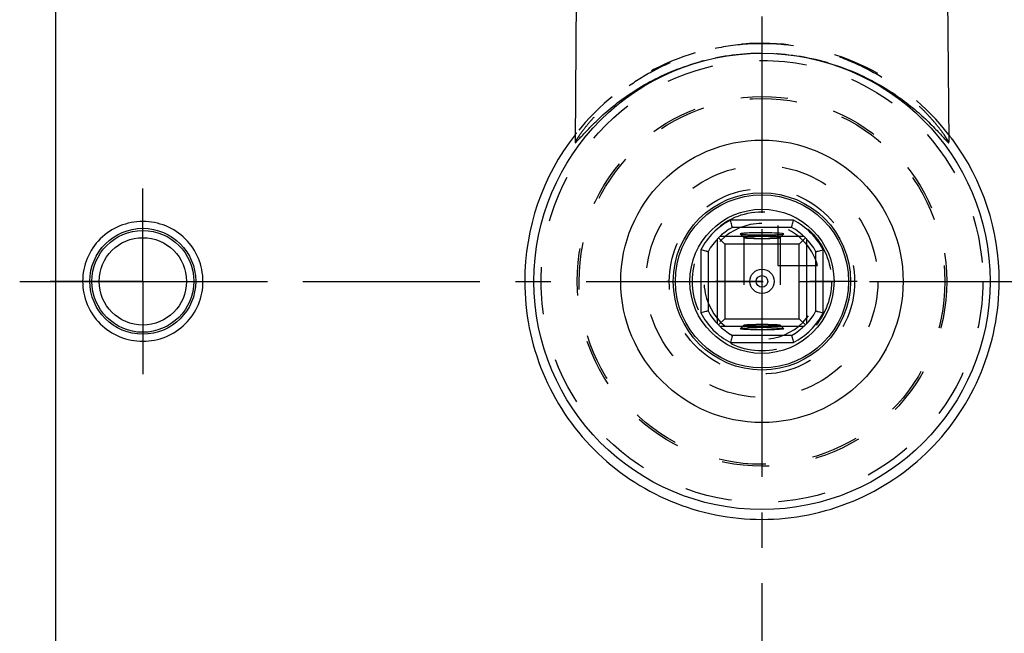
# Model space of a CAD drawing. Header units: millimetres. Extents: x 398 to 602, y 337 to 663.
# Tile 2 of 4: x 398 to 533, y 422 to 506. Entities that reach past the tile are written whole.
import ezdxf

# ---------------------------------------------------------------- set-up
doc = ezdxf.new("R2010")
doc.units = ezdxf.units.MM
doc.header["$LTSCALE"] = 65.185185
doc.linetypes.add('CENTER', pattern=[0.6, 0.375, -0.075, 0.075, -0.075])
doc.linetypes.add('HIDDEN', pattern=[0.2, 0.1, -0.1])
for name, color, linetype in [('BEZUGSACHSEN', 7, 'CONTINUOUS'), ('FLAECHEN', 7, 'CONTINUOUS'), ('KONST.EL_MIT_GEO', 7, 'CONTINUOUS'), ('KONSTRUKTIONSELEMENTE', 7, 'CONTINUOUS'), ('KURVEN', 7, 'CONTINUOUS'), ('L1', 7, 'CONTINUOUS')]:
    doc.layers.add(name, color=color, linetype=linetype)

msp = doc.modelspace()

# ---------------------------------------------------------------- linework, layer by layer
at = {"layer": 'BEZUGSACHSEN', "color": 7, "linetype": 'Continuous'}
for p, q in [((475, 582.14), (474.19, 489.31)), ((525, 582.14), (525.81, 489.38))]:
    msp.add_line(p, q, dxfattribs=at)
at = {"layer": 'BEZUGSACHSEN', "color": 2, "linetype": 'CENTER'}
for q in [(414.5, 482.95), (401.7, 470.14), (414.5, 457.34), (427.3, 470.14)]:
    msp.add_line((414.5, 470.14), q, dxfattribs=at)
at = {"layer": 'FLAECHEN', "color": 8, "linetype": 'HIDDEN'}
msp.add_circle((500, 470.14), 30.5, dxfattribs=at)
at = {"layer": 'KONST.EL_MIT_GEO', "color": 7, "linetype": 'Continuous'}
for p, q in [((504.34, 478.59), (495.66, 478.59)), ((504.09, 477.59), (495.91, 477.59)), ((493.8, 475.96), (493.8, 464.33)), ((494.85, 475.29), (493.99, 476.15)), ((505.82, 476.34), (494.18, 476.34)), ((497, 476.69), (497, 476.68)), ((503, 476.68), (503, 476.69)), ((505.15, 475.29), (506.01, 476.15)), ((506.2, 464.33), (506.2, 475.96)), ((505.15, 475.29), (494.85, 475.29)), ((494.85, 475.29), (494.85, 464.99)), ((505.15, 464.99), (505.15, 475.29)), ((491.55, 474.48), (491.55, 465.8)), ((492.55, 474.23), (492.55, 466.05)), ((507.45, 466.05), (507.45, 474.23)), ((508.45, 465.8), (508.45, 474.48)), ((494.85, 464.99), (493.99, 464.13)), ((494.18, 463.94), (505.81, 463.94)), ((494.85, 464.99), (505.15, 464.99)), ((505.15, 464.99), (506.01, 464.13)), ((495.91, 462.69), (504.09, 462.69)), ((497, 463.59), (497, 463.6)), ((503, 463.6), (503, 463.59)), ((495.66, 461.69), (504.34, 461.69))]:
    msp.add_line(p, q, dxfattribs=at)
at = {"layer": 'KONST.EL_MIT_GEO', "color": 8, "linetype": 'HIDDEN'}
for p, q in [((497, 476.68), (497.5, 476.18)), ((497.5, 476.19), (497.5, 476.18)), ((497.5, 476.19), (497.5, 464.09)), ((502.5, 476.18), (503, 476.68)), ((502.5, 476.19), (502.5, 464.09)), ((502.5, 476.18), (502.5, 476.19)), ((497.5, 464.1), (497, 463.6)), ((497.5, 464.09), (497.5, 464.1)), ((503, 463.6), (502.5, 464.1)), ((502.5, 464.1), (502.5, 464.09))]:
    msp.add_line(p, q, dxfattribs=at)
at = {"layer": 'KONST.EL_MIT_GEO', "color": 7, "linetype": 'Continuous'}
for radius in [31.5, 19.5, 12.24, 11.95, 9.95, 1.68, 0.8]:
    msp.add_circle((500, 470.14), radius, dxfattribs=at)
at = {"layer": 'KONST.EL_MIT_GEO', "color": 8, "linetype": 'HIDDEN'}
msp.add_circle((500, 470.14), 25.25, dxfattribs=at)
at = {"layer": 'KONST.EL_MIT_GEO', "color": 7, "linetype": 'Continuous'}
for centre, radius, start, end in [((500, 470.14), 9.5, 117.1896, 152.8112), ((500, 470.14), 8.5, 118.7636, 151.2364), ((500, 470.14), 8.5, 28.7636, 61.2364), ((500, 470.14), 9.5, 27.1888, 62.8102), ((499.46, 509.85), 33.31, 267.4867, 268.6734), ((500, 532.61), 56.07, 268.6629, 271.3371), ((500, 470.14), 9.5, 207.1901, 242.8094), ((500, 470.14), 8.5, 208.7636, 241.2364), ((500, 470.14), 8.5, 298.7636, 331.2364), ((500, 470.14), 9.5, 297.1905, 332.81), ((499.46, 430.43), 33.31, 91.3266, 92.5133), ((500, 407.68), 56.07, 88.6629, 91.3371)]:
    msp.add_arc(centre, radius, start, end, dxfattribs=at)
for points, knots in [([(495.91, 477.59), (495.92, 477.6), (495.9, 477.64), (495.88, 477.69), (495.85, 477.79), (495.81, 477.97), (495.74, 478.24), (495.69, 478.47), (495.66, 478.59)], [0, 0, 0, 0, 0.027356, 0.093154, 0.190677, 0.316089, 0.63358, 1, 1, 1, 1]), ([(504.09, 477.59), (504.08, 477.6), (504.1, 477.64), (504.12, 477.69), (504.15, 477.79), (504.19, 477.97), (504.26, 478.24), (504.31, 478.47), (504.34, 478.59)], [0, 0, 0, 0, 0.027356, 0.093154, 0.190677, 0.316089, 0.63358, 1, 1, 1, 1]), ([(502.75, 476.75), (502.29, 476.8), (501.5, 476.82), (500.38, 476.84), (499.4, 476.84), (498.61, 476.83), (498.04, 476.81), (497.68, 476.79), (497.4, 476.77), (497.18, 476.75), (497.08, 476.73), (497, 476.71), (497, 476.69)], [0, 0, 0, 0, 0.239577, 0.408589, 0.585694, 0.750062, 0.821611, 0.883237, 0.932899, 0.969309, 0.991695, 1, 1, 1, 1]), ([(497, 476.68), (497.03, 476.66), (497.13, 476.65), (497.33, 476.62), (497.63, 476.6), (497.87, 476.59), (498, 476.58)], [0, 0, 0, 0, 0.092762, 0.294676, 0.600204, 1, 1, 1, 1]), ([(501.31, 476.56), (501.53, 476.56), (501.91, 476.58), (502.43, 476.6), (502.76, 476.64), (502.94, 476.65), (502.99, 476.68)], [0, 0, 0, 0, 0.385514, 0.693365, 0.901786, 1, 1, 1, 1]), ([(503, 476.69), (503, 476.71), (502.87, 476.73), (502.81, 476.74), (502.75, 476.75)], [0, 0, 0, 0, 0.264529, 1, 1, 1, 1]), ([(492.55, 474.23), (492.54, 474.23), (492.5, 474.24), (492.45, 474.26), (492.35, 474.29), (492.17, 474.33), (491.9, 474.4), (491.67, 474.45), (491.55, 474.48)], [0, 0, 0, 0, 0.027356, 0.093154, 0.190677, 0.316089, 0.63358, 1, 1, 1, 1]), ([(507.45, 474.23), (507.46, 474.23), (507.5, 474.24), (507.55, 474.26), (507.65, 474.29), (507.83, 474.33), (508.1, 474.4), (508.33, 474.45), (508.45, 474.48)], [0, 0, 0, 0, 0.027356, 0.093154, 0.190677, 0.316089, 0.63358, 1, 1, 1, 1]), ([(492.55, 466.05), (492.54, 466.06), (492.5, 466.04), (492.45, 466.02), (492.35, 466), (492.17, 465.96), (491.9, 465.89), (491.67, 465.83), (491.55, 465.8)], [0, 0, 0, 0, 0.027356, 0.093154, 0.190677, 0.316089, 0.63358, 1, 1, 1, 1]), ([(507.45, 466.05), (507.46, 466.06), (507.5, 466.04), (507.55, 466.02), (507.65, 466), (507.83, 465.96), (508.1, 465.89), (508.33, 465.83), (508.45, 465.8)], [0, 0, 0, 0, 0.027356, 0.093154, 0.190677, 0.316089, 0.63358, 1, 1, 1, 1]), ([(497, 463.6), (497.03, 463.62), (497.13, 463.63), (497.33, 463.67), (497.63, 463.68), (497.87, 463.7), (498, 463.7)], [0, 0, 0, 0, 0.092762, 0.294676, 0.600204, 1, 1, 1, 1]), ([(501.31, 463.73), (501.53, 463.72), (501.91, 463.71), (502.43, 463.69), (502.76, 463.65), (502.94, 463.63), (502.99, 463.6)], [0, 0, 0, 0, 0.385514, 0.693365, 0.901786, 1, 1, 1, 1]), ([(495.91, 462.69), (495.92, 462.69), (495.9, 462.64), (495.88, 462.59), (495.85, 462.49), (495.81, 462.31), (495.74, 462.04), (495.69, 461.81), (495.66, 461.69)], [0, 0, 0, 0, 0.027356, 0.093154, 0.190677, 0.316089, 0.63358, 1, 1, 1, 1]), ([(502.75, 463.53), (502.29, 463.48), (501.5, 463.46), (500.38, 463.44), (499.4, 463.44), (498.61, 463.46), (498.04, 463.48), (497.68, 463.5), (497.4, 463.52), (497.18, 463.54), (497.08, 463.56), (497, 463.58), (497, 463.59)], [0, 0, 0, 0, 0.239577, 0.408589, 0.585694, 0.750062, 0.821611, 0.883237, 0.932899, 0.969309, 0.991695, 1, 1, 1, 1]), ([(503, 463.59), (503, 463.57), (502.87, 463.55), (502.81, 463.54), (502.75, 463.53)], [0, 0, 0, 0, 0.264529, 1, 1, 1, 1]), ([(504.09, 462.69), (504.08, 462.69), (504.1, 462.64), (504.12, 462.59), (504.15, 462.49), (504.19, 462.31), (504.26, 462.04), (504.31, 461.81), (504.34, 461.69)], [0, 0, 0, 0, 0.027356, 0.093154, 0.190677, 0.316089, 0.63358, 1, 1, 1, 1])]:
    msp.add_open_spline(points, degree=3, knots=knots, dxfattribs=at)
at = {"layer": 'KONST.EL_MIT_GEO', "color": 8, "linetype": 'HIDDEN'}
for points, knots in [([(498.33, 476.29), (498.21, 476.28), (498.02, 476.27), (497.74, 476.25), (497.61, 476.22), (497.5, 476.21), (497.5, 476.19)], [0, 0, 0, 0, 0.418825, 0.732465, 0.927712, 1, 1, 1, 1]), ([(497.5, 476.18), (497.52, 476.17), (497.6, 476.16), (497.75, 476.13), (497.99, 476.12), (498.44, 476.09), (499.12, 476.07), (500, 476.07), (500.88, 476.07), (501.56, 476.09), (502.01, 476.12), (502.25, 476.13), (502.4, 476.16), (502.48, 476.17), (502.5, 476.18)], [0, 0, 0, 0, 0.014487, 0.045963, 0.093626, 0.15584, 0.3147, 0.5, 0.6853, 0.84416, 0.906374, 0.954037, 0.985513, 1, 1, 1, 1]), ([(501.67, 476.29), (501.11, 476.31), (500, 476.32), (498.89, 476.31), (498.33, 476.29)], [0, 0, 0, 0, 0.5, 1, 1, 1, 1]), ([(502.5, 476.19), (502.5, 476.21), (502.39, 476.22), (502.26, 476.25), (501.98, 476.27), (501.79, 476.28), (501.67, 476.29)], [0, 0, 0, 0, 0.072288, 0.267535, 0.581175, 1, 1, 1, 1]), ([(497.5, 464.1), (497.52, 464.12), (497.6, 464.13), (497.75, 464.15), (497.99, 464.17), (498.44, 464.19), (499.12, 464.21), (500, 464.22), (500.88, 464.21), (501.56, 464.19), (502.01, 464.17), (502.25, 464.15), (502.4, 464.13), (502.48, 464.12), (502.5, 464.1)], [0, 0, 0, 0, 0.014487, 0.045963, 0.093626, 0.15584, 0.3147, 0.5, 0.6853, 0.84416, 0.906374, 0.954037, 0.985513, 1, 1, 1, 1]), ([(498.33, 464), (498.21, 464), (498.02, 464.02), (497.74, 464.04), (497.61, 464.06), (497.5, 464.07), (497.5, 464.09)], [0, 0, 0, 0, 0.418825, 0.732465, 0.927712, 1, 1, 1, 1]), ([(501.67, 464), (501.11, 463.97), (500, 463.96), (498.89, 463.97), (498.33, 464)], [0, 0, 0, 0, 0.5, 1, 1, 1, 1]), ([(502.5, 464.09), (502.5, 464.07), (502.39, 464.06), (502.26, 464.04), (501.98, 464.02), (501.79, 464), (501.67, 464)], [0, 0, 0, 0, 0.072288, 0.267535, 0.581175, 1, 1, 1, 1])]:
    msp.add_open_spline(points, degree=3, knots=knots, dxfattribs=at)
at = {"layer": 'KONSTRUKTIONSELEMENTE', "color": 7, "linetype": 'Continuous'}
msp.add_line((402.5, 401.86), (402.5, 538.43), dxfattribs=at)
at = {"layer": 'KONSTRUKTIONSELEMENTE', "color": 8, "linetype": 'HIDDEN'}
msp.add_circle((500, 470.14), 25.52, dxfattribs=at)
at = {"layer": 'KONSTRUKTIONSELEMENTE', "color": 7, "linetype": 'Continuous'}
for centre, radius in [((414.5, 470.15), 7.31), ((414.5, 470.14), 7.03), ((414.5, 470.14), 6.03)]:
    msp.add_circle(centre, radius, dxfattribs=at)
at = {"layer": 'KONSTRUKTIONSELEMENTE', "color": 8, "linetype": 'HIDDEN'}
for centre, radius, start, end in [((500, 470.29), 32.71, 37.8957, 141.5791), ((500.01, 469.05), 32.55, 104.3682, 105.0768), ((500, 469.08), 32.53, 90.0051, 104.3749), ((500, 469.06), 32.54, 74.9648, 89.9875), ((500.11, 470.17), 32.87, 141.5335, 142.0485)]:
    msp.add_arc(centre, radius, start, end, dxfattribs=at)
at = {"layer": 'KONSTRUKTIONSELEMENTE', "color": 7, "linetype": 'Continuous'}
for centre, radius, start, end in [((500.03, 469.17), 32.43, 73.578, 74.9648), ((500.15, 470.15), 32.91, 142.0591, 180.008), ((499.88, 470.16), 32.88, 36.5567, 37.944), ((499.85, 470.15), 32.92, 359.9929, 36.5455)]:
    msp.add_arc(centre, radius, start, end, dxfattribs=at)
at = {"layer": 'KONSTRUKTIONSELEMENTE', "color": 8, "linetype": 'HIDDEN'}
for points, knots in [([(500, 502.95), (498.22, 502.95), (494.71, 502.65), (489.76, 501.39), (485.36, 499.5), (481.64, 497.21), (479.05, 495.09), (477.33, 493.39), (476.28, 492.24), (475.43, 491.19), (474.86, 490.42), (474.52, 489.9), (474.34, 489.62), (474.24, 489.43), (474.19, 489.32), (474.19, 489.29)], [0, 0, 0, 0, 0.175735, 0.344575, 0.502012, 0.645755, 0.774, 0.831337, 0.883089, 0.927974, 0.964074, 0.978068, 0.988897, 0.996276, 1, 1, 1, 1]), ([(525.81, 489.29), (525.81, 489.33), (525.76, 489.43), (525.65, 489.62), (525.48, 489.9), (525.14, 490.42), (524.57, 491.19), (523.72, 492.24), (522.67, 493.4), (520.95, 495.09), (518.35, 497.21), (514.63, 499.5), (510.24, 501.39), (505.28, 502.66), (501.78, 502.95), (500, 502.95)], [0, 0, 0, 0, 0.003705, 0.01107, 0.021929, 0.03594, 0.072046, 0.116956, 0.16872, 0.226063, 0.354315, 0.498053, 0.655473, 0.824291, 1, 1, 1, 1])]:
    msp.add_open_spline(points, degree=3, knots=knots, dxfattribs=at)
at = {"layer": 'KONSTRUKTIONSELEMENTE', "color": 7, "linetype": 'Continuous'}
for points, knots in [([(474.19, 489.29), (474.19, 489.26), (474.32, 489.34), (474.39, 489.42), (474.56, 489.58), (474.74, 489.79), (475.08, 490.15), (475.58, 490.7), (476.28, 491.43), (477.11, 492.26), (478.06, 493.15), (479.53, 494.41), (481.64, 496), (484.54, 497.77), (487.86, 499.33), (490.27, 500.14), (491.54, 500.48)], [0, 0, 0, 0, 0.004356, 0.01142, 0.021797, 0.035291, 0.051664, 0.092091, 0.141247, 0.197543, 0.259789, 0.32711, 0.474634, 0.637072, 0.812718, 1, 1, 1, 1]), ([(509.19, 500.28), (510.41, 499.92), (512.72, 499.09), (515.9, 497.52), (518.68, 495.78), (521.03, 493.97), (522.7, 492.46), (523.81, 491.34), (524.48, 490.63), (524.96, 490.11), (525.28, 489.76), (525.46, 489.56), (525.61, 489.42), (525.7, 489.32), (525.76, 489.29), (525.79, 489.26), (525.81, 489.28), (525.81, 489.29)], [0, 0, 0, 0, 0.187594, 0.363408, 0.525998, 0.673623, 0.803074, 0.859195, 0.908124, 0.948246, 0.964436, 0.977755, 0.988001, 0.99499, 0.997222, 0.998639, 1, 1, 1, 1]), ([(422.81, 470.14), (422.81, 471.22), (422.38, 473.4), (420.52, 476.15), (417.76, 477.98), (414.5, 478.63), (411.24, 477.98), (408.48, 476.15), (406.62, 473.4), (406.18, 471.22), (406.19, 470.14)], [0, 0, 0, 0, 0.125013, 0.249987, 0.374975, 0.499999, 0.625022, 0.75001, 0.874984, 1, 1, 1, 1]), ([(406.19, 470.14), (406.19, 469.06), (406.62, 466.88), (408.48, 464.13), (411.24, 462.3), (414.5, 461.66), (417.76, 462.3), (420.52, 464.13), (422.38, 466.88), (422.82, 469.06), (422.81, 470.14)], [0, 0, 0, 0, 0.125013, 0.249988, 0.374976, 0.499999, 0.625022, 0.75001, 0.874984, 1, 1, 1, 1]), ([(467.24, 470.14), (467.24, 465.87), (468.94, 457.24), (476.21, 446.33), (487.11, 439), (500, 436.43), (512.89, 439.01), (523.79, 446.33), (531.06, 457.24), (532.76, 465.87), (532.76, 470.14)], [0, 0, 0, 0, 0.125235, 0.250016, 0.374781, 0.500004, 0.625227, 0.74999, 0.874768, 1, 1, 1, 1])]:
    msp.add_open_spline(points, degree=3, knots=knots, dxfattribs=at)
at = {"layer": 'KURVEN', "color": 8, "linetype": 'HIDDEN'}
for p, q in [((500, 486.14), (500, 454.14)), ((502.2, 477.83), (502.2, 472.34)), ((502.2, 472.34), (507.69, 472.34)), ((513.14, 470.14), (486.86, 470.14))]:
    msp.add_line(p, q, dxfattribs=at)
for radius in [16, 12.8, 9.6]:
    msp.add_circle((500, 470.14), radius, dxfattribs=at)
for start, end in [(90, 360), (15.962, 74.038)]:
    msp.add_arc((500, 470.14), 8, start, end, dxfattribs=at)
at = {"layer": 'L1', "color": 2, "linetype": 'CENTER'}
for p, q in [((500, 663.14), (500, 336.86)), ((397.5, 470.14), (602.5, 470.14))]:
    msp.add_line(p, q, dxfattribs=at)

doc.saveas('drawing.dxf')
